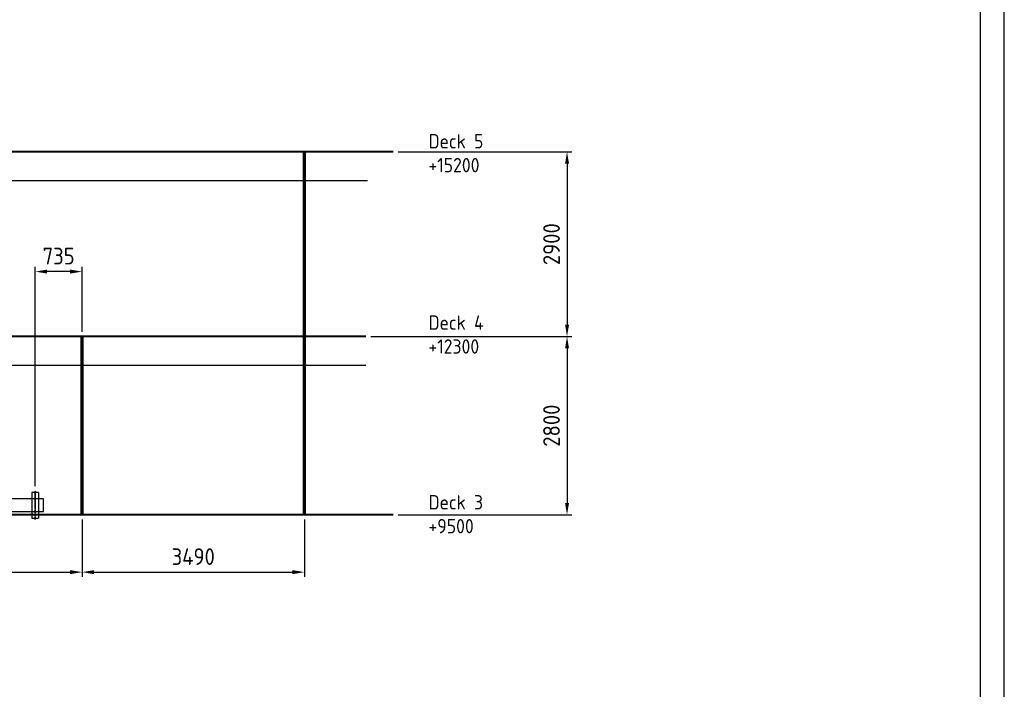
# Model space of a CAD drawing. Header units: millimetres. Extents: x 0 to 62175, y 0 to 44550.
# Tile 35 of 38: x 46720 to 62175, y 11353 to 21868. Entities that reach past the tile are written whole.
import ezdxf

# ---------------------------------------------------------------- set-up
doc = ezdxf.new("R2010")
doc.units = ezdxf.units.MM
for name, pattern in [('AUSGEZOGEN', [0]), ('MITTE', [2, 1.25, -0.25, 0.25, -0.25]), ('VERDECKT', [9.525, 6.35, -3.175])]:
    doc.linetypes.add(name, pattern=pattern)
for name, color, linetype, lineweight in [('AM_5', 3, 'Continuous', 25), ('Mittellinie', 4, 'MITTE', 35), ('Schott', 1, 'Continuous', 70)]:
    doc.layers.add(name, color=color, linetype=linetype, lineweight=lineweight)
for name, color, linetype in [('FORMAT', 3, 'AUSGEZOGEN'), ('GRUNDRISS', 7, 'Continuous'), ('Verdecktekanten', 6, 'VERDECKT')]:
    doc.layers.add(name, color=color, linetype=linetype)
doc.styles.get("Standard").update_dxf_attribs({"font": 'ISOCP.SHX'})
doc.dimstyles.new('AM_ISO', dxfattribs={"dimscale": 75, "dimtxt": 3.5, "dimasz": 2.5, "dimexe": 1, "dimexo": 1, "dimgap": 1.5, "dimtad": 1, "dimdsep": 46, "dimtxsty": 'Standard', "dimcen": 0, "dimclrd": 256, "dimclre": 256, "dimclrt": 2, "dimadec": 0, "dimazin": 2, "dimtp": 0.1, "dimtm": 0.1, "dimtfac": 0.71, "dimtdec": 3, "dimtmove": 0, "dimatfit": 3, "dimfxl": 0, "dimtzin": 0, "dimlwd": -1, "dimlwe": -1, "dimarcsym": 0})

# ---------------------------------------------------------------- blocks, each defined once
blk = doc.blocks.new('*D238')
at = {"layer": 'AM_5'}
for p, q in [((46964, 14543), (46964, 17987)), ((47699, 16968), (47699, 17987)), ((47511, 17912), (47151, 17912))]:
    blk.add_line(p, q, dxfattribs=at)
for points in [[(47151, 17944), (47151, 17881), (46964, 17912)], [(47511, 17944), (47511, 17881), (47699, 17912)]]:
    blk.add_solid(points, dxfattribs=at)
at = {"layer": 'Defpoints', "color": 0}
for p in [(46964, 17912), (47699, 16893), (46964, 14468)]:
    blk.add_point(p, dxfattribs=at)
at = {"layer": 'AM_5', "color": 2, "insert": (47331, 18156), "char_height": 262.5, "attachment_point": 5}
blk.add_mtext('735', dxfattribs=at)
blk = doc.blocks.new('*D239')
at = {"layer": 'AM_5'}
for p, q in [((36099, 14018), (36099, 13118)), ((47699, 14018), (47699, 13118)), ((36286, 13193), (47511, 13193))]:
    blk.add_line(p, q, dxfattribs=at)
for points in [[(36286, 13224), (36286, 13161), (36099, 13193)], [(47511, 13224), (47511, 13161), (47699, 13193)]]:
    blk.add_solid(points, dxfattribs=at)
at = {"layer": 'Defpoints', "color": 0}
for p in [(36099, 14093), (47699, 14093), (47699, 13193)]:
    blk.add_point(p, dxfattribs=at)
at = {"layer": 'AM_5', "color": 2, "insert": (41899, 13436), "char_height": 262.5, "attachment_point": 5}
blk.add_mtext('11600', dxfattribs=at)
blk = doc.blocks.new('*D240')
at = {"layer": 'AM_5'}
for p, q in [((47699, 14018), (47699, 13118)), ((51189, 14018), (51189, 13118)), ((47886, 13193), (51001, 13193))]:
    blk.add_line(p, q, dxfattribs=at)
for points in [[(47886, 13224), (47886, 13161), (47699, 13193)], [(51001, 13224), (51001, 13161), (51189, 13193)]]:
    blk.add_solid(points, dxfattribs=at)
at = {"layer": 'Defpoints', "color": 0}
for p in [(47699, 14093), (51189, 14093), (51189, 13193)]:
    blk.add_point(p, dxfattribs=at)
at = {"layer": 'AM_5', "color": 2, "insert": (49444, 13436), "char_height": 262.5, "attachment_point": 5}
blk.add_mtext('3490', dxfattribs=at)
blk = doc.blocks.new('*D222')
at = {"layer": 'AM_5'}
for p, q in [((52231, 16893), (55386, 16893)), ((55311, 16705), (55311, 14280)), ((52658, 14093), (55386, 14093))]:
    blk.add_line(p, q, dxfattribs=at)
for points in [[(55280, 16705), (55343, 16705), (55311, 16893)], [(55280, 14280), (55343, 14280), (55311, 14093)]]:
    blk.add_solid(points, dxfattribs=at)
at = {"layer": 'Defpoints', "color": 0}
for p in [(52156, 16893), (52583, 14093), (55311, 14093)]:
    blk.add_point(p, dxfattribs=at)
at = {"layer": 'AM_5', "color": 2, "insert": (55068, 15493), "char_height": 262.5, "attachment_point": 5, "rotation": 90}
blk.add_mtext('2800', dxfattribs=at)
blk = doc.blocks.new('*D223')
at = {"layer": 'AM_5'}
for p, q in [((52658, 19793), (55386, 19793)), ((55311, 19605), (55311, 17080)), ((52231, 16893), (55386, 16893))]:
    blk.add_line(p, q, dxfattribs=at)
for points in [[(55280, 19605), (55343, 19605), (55311, 19793)], [(55280, 17080), (55343, 17080), (55311, 16893)]]:
    blk.add_solid(points, dxfattribs=at)
at = {"layer": 'Defpoints', "color": 0}
for p in [(52583, 19793), (52156, 16893), (55311, 16893)]:
    blk.add_point(p, dxfattribs=at)
at = {"layer": 'AM_5', "color": 2, "insert": (55068, 18343), "char_height": 262.5, "attachment_point": 5, "rotation": 90}
blk.add_mtext('2900', dxfattribs=at)

msp = doc.modelspace()

# ---------------------------------------------------------------- linework, layer by layer
for p, q in [((52178.456, 19336.518), (34914.489, 19336.518)), ((52155.548, 16436.518), (44960.552, 16436.518)), ((46910.906, 14442.518), (46910.906, 14342.518)), ((47016.598, 14442.518), (47016.598, 14342.518)), ((46910.906, 14142.518), (46910.906, 14042.518)), ((47016.598, 14142.518), (47016.598, 14042.518))]:
    msp.add_line(p, q)
for points in [[(47016.598, 14442.518), (46910.906, 14442.518)], [(46910.906, 14042.518), (47016.598, 14042.518)]]:
    msp.add_lwpolyline(points)
msp.add_lwpolyline([(46523.752, 14142.518), (47092.876, 14142.518), (47092.876, 14342.518), (46523.752, 14342.518)], close=True)
at = {"layer": 'FORMAT', "color": 3, "linetype": 'AUSGEZOGEN'}
msp.add_line((62175, 0), (62175, 44550), dxfattribs=at)
at = {"layer": 'FORMAT', "color": 1, "linetype": 'AUSGEZOGEN'}
msp.add_line((61800, 4499.25), (61800, 44175), dxfattribs=at)
at = {"layer": 'GRUNDRISS', "lineweight": 40}
for p, q in [((52583.495, 19792.518), (34914.489, 19792.518)), ((52155.548, 16892.518), (42431.18, 16892.518)), ((52583.495, 14092.518), (34914.489, 14092.518))]:
    msp.add_line(p, q, dxfattribs=at)
at = {"layer": 'Mittellinie', "ltscale": 0.25}
msp.add_line((46963.752, 14467.518), (46963.752, 14017.518), dxfattribs=at)
at = {"layer": 'Schott'}
for p, q in [((51188.752, 14092.518), (51188.752, 19792.518)), ((47698.752, 14092.518), (47698.752, 16892.518))]:
    msp.add_line(p, q, dxfattribs=at)
at = {"layer": 'Verdecktekanten'}
for p, q in [((46910.906, 14342.518), (46910.906, 14142.518)), ((47016.598, 14342.518), (47016.598, 14142.518))]:
    msp.add_line(p, q, dxfattribs=at)

# ---------------------------------------------------------------- texts
at = {"char_height": 225, "width": 6544.42538, "attachment_point": 1}
for s, insert in [('Deck 5\\P+15200', (53136.465, 20071.642)), ('Deck 4\\P+12300 ', (53136.465, 17223.718)), ('Deck 3\\P+9500 ', (53136.465, 14402.238))]:
    msp.add_mtext(s, dxfattribs=dict(at, insert=insert))

# ---------------------------------------------------------------- dimensions: what is measured, and where the dimension line sits
at = {"layer": 'AM_5'}
for base, p1, p2, angle, override, picture, middle in [((55311.465, 16892.518), (52583.495, 19792.518), (52155.548, 16892.518), 90, {"dimdec": 0}, '*D223', (55067.689, 18342.518)), ((55311.465, 14092.518), (52155.548, 16892.518), (52583.495, 14092.518), 90, {"dimdec": 0}, '*D222', (55067.689, 15492.518)), ((47698.752, 13192.518), (36098.752, 14092.518), (47698.752, 14092.518), 0, {"dimdec": 0, "dimzin": 0}, '*D239', (41898.752, 13436.268)), ((51188.752, 13192.518), (47698.752, 14092.518), (51188.752, 14092.518), 0, {"dimdec": 0, "dimzin": 0}, '*D240', (49443.752, 13436.268))]:
    dim = msp.add_linear_dim(base=base, p1=p1, p2=p2, angle=angle, dimstyle='AM_ISO', override=override, dxfattribs=at)
    dim.commit()
    dim.dimension.update_dxf_attribs({"geometry": picture, "text_midpoint": middle})
dim = msp.add_linear_dim(base=(46963.752, 17912.398), p1=(47698.752, 16892.518), p2=(46963.752, 14467.518), dimstyle='AM_ISO', override={"dimdec": 0, "dimzin": 0}, dxfattribs=at)
dim.commit()
dim.dimension.update_dxf_attribs({"geometry": '*D238', "text_midpoint": (47331.252, 17912.398), "dimtype": 160})

doc.saveas('drawing.dxf')
